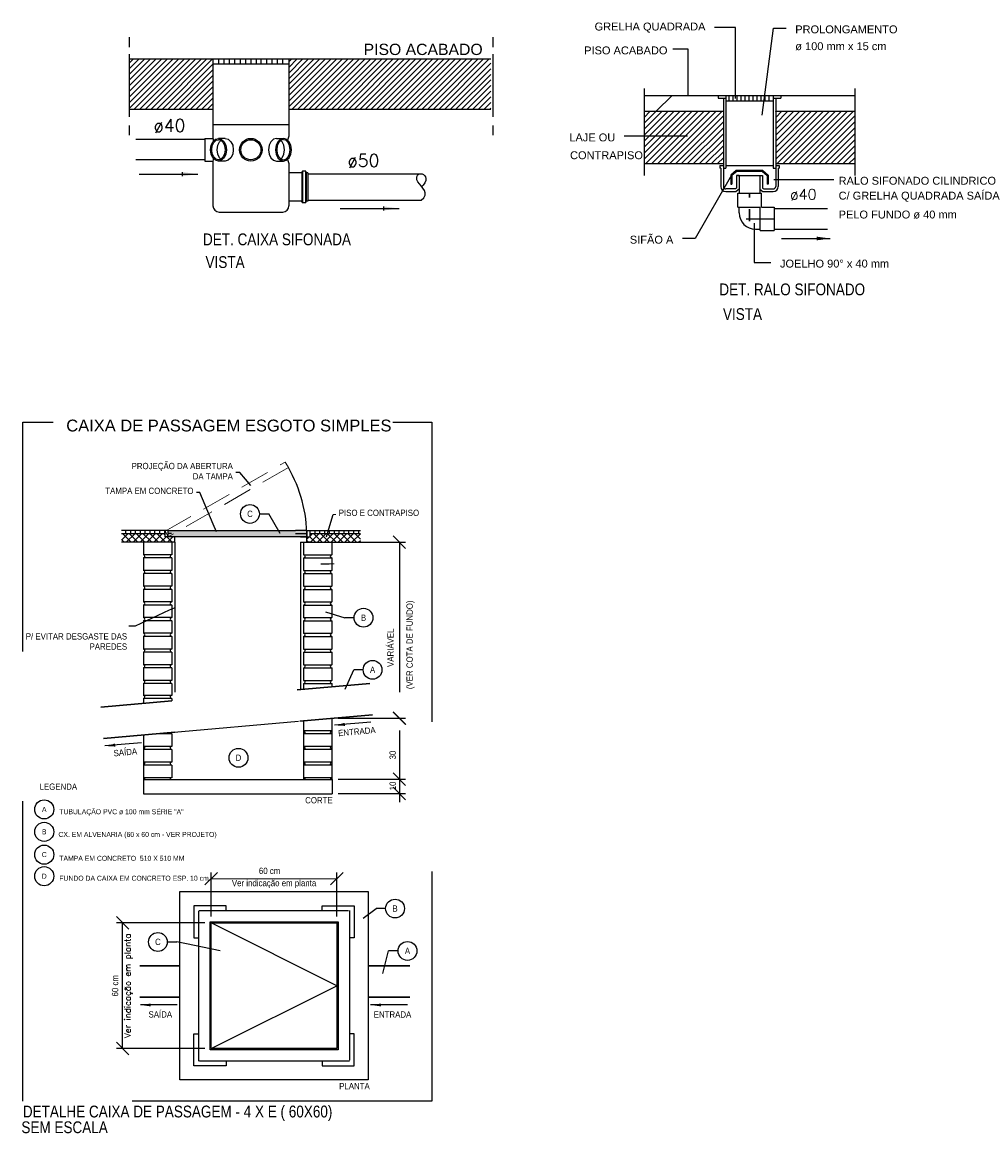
# Model space of a CAD drawing. Header units: millimetres. Extents: x -20654 to 2526, y -8238 to 977.
# Tile 98 of 219: x -10305.11 to -10296.95, y -4137.88 to -4128.49. Entities that reach past the tile are written whole.
import ezdxf

# ---------------------------------------------------------------- set-up
doc = ezdxf.new("R2010")
doc.units = ezdxf.units.MM
for name, pattern in [('DASHDOT', [2.54, 1.27, -0.635, 0, -0.635]), ('DASHED', [1.905, 1.27, -0.635]), ('DASHED2', [0.375, 0.25, -0.125]), ('HIDDEN2', [0.47625, 0.3175, -0.15875])]:
    doc.linetypes.add(name, pattern=pattern)
for name, color, linetype in [('01 CONTORNO', 8, 'Continuous'), ('A-DETL-MBND', 7, 'Continuous'), ('TEXTO', 251, 'Continuous'), ('TQ-Conexões', 7, 'Continuous')]:
    doc.layers.add(name, color=color, linetype=linetype)
for name, color, linetype, lineweight in [('ARQ_PRJ_GER', 9, 'DASHED2', 9), ('AUDIT_I_130826235919-2', 7, 'Continuous', 20), ('AUDIT_I_130826235919-3', 174, 'Continuous', 5), ('EIXO', 2, 'Continuous', 30), ('TEXTO SANITARIO', 7, 'Continuous', 20), ('TIGRECAD', 3, 'Continuous', 30)]:
    doc.layers.add(name, color=color, linetype=linetype, lineweight=lineweight)
doc.styles.add('Arial', font='arial.ttf', dxfattribs={"height": 100})
doc.styles.add('ArialNarrow', font='ARIALN.TTF')
doc.styles.add('ROMANS', font='ROMANS.shx')
doc.styles.add('simplex', font='simplex_.ttf')
pattern_1 = [(90, (-10327.859715, -4403.24329), (-0.041095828, 3e-18), [])]
pattern_2 = [(45, (-10321.39793, -4346.336818), (-0.023919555, 0.023919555), [])]
pattern_3 = [(45, (-7987.61734, -3198.103017), (-0.0253148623, 0.0253148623), [])]

msp = doc.modelspace()

# ---------------------------------------------------------------- hatches: boundary and pattern name
at = {"linetype": 'Continuous'}
for points in [[(-10303.7501, -4129.7602), (-10303.6208, -4129.7777), (-10303.7501, -4129.7956), (-10303.7501, -4129.7956), (-10303.7501, -4129.7602)], [(-10302.0447, -4130.0511), (-10301.9153, -4130.0681), (-10302.0447, -4130.086), (-10302.0447, -4130.086), (-10302.0447, -4130.0511)], [(-10298.3686, -4130.3085), (-10298.2609, -4130.3231), (-10298.3686, -4130.3377), (-10298.3686, -4130.3377), (-10298.3686, -4130.3085)]]:
    msp.add_hatch(color=256, dxfattribs=at).paths.add_polyline_path(points)
at = {"layer": '01 CONTORNO', "linetype": 'Continuous'}
h = msp.add_hatch(dxfattribs=at)
h.set_pattern_fill('ANSI31', color=256, scale=0.270619, style=0)
h.set_pattern_definition(pattern_2)
h.paths.add_polyline_path([(-10303.4914, -4128.8008), (-10304.1953, -4128.8008), (-10304.1953, -4129.2265), (-10303.4914, -4129.2265), (-10303.4914, -4128.8008)])
h = msp.add_hatch(dxfattribs=at)
h.set_pattern_fill('ANSI31', color=256, scale=0.270619, style=0)
h.set_pattern_definition(pattern_2)
h.paths.add_polyline_path([(-10301.1379, -4128.8008), (-10302.849, -4128.8008), (-10302.849, -4129.2265), (-10301.1379, -4129.2265), (-10301.1379, -4128.8008)])
h = msp.add_hatch(dxfattribs=at)
h.set_pattern_fill('ANSI31', color=256, scale=0.135309, style=0)
h.set_pattern_definition([(45, (-7987.61734, -3198.103), (-0.30377835, 0.30377835), [])])
h.paths.add_polyline_path([(-10299.8375, -4129.1115), (-10299.8375, -4129.2447), (-10299.1674, -4129.2447), (-10299.1674, -4129.1337), (-10299.2115, -4129.1337), (-10299.2115, -4129.1115), (-10299.8375, -4129.1115)])
h = msp.add_hatch(dxfattribs=at)
h.set_pattern_fill('ANSI31', color=256, scale=0.011276, style=0)
h.set_pattern_definition(pattern_3)
h.paths.add_polyline_path([(-10299.1674, -4129.688), (-10299.1674, -4129.2447), (-10299.8375, -4129.2447), (-10299.8375, -4129.688), (-10299.1674, -4129.688)])
h = msp.add_hatch(dxfattribs=at)
h.set_pattern_fill('ANSI31', color=256, scale=0.011276, style=0)
h.set_pattern_definition(pattern_3)
h.paths.add_polyline_path([(-10298.0533, -4129.2447), (-10298.7239, -4129.2447), (-10298.7239, -4129.688), (-10298.0533, -4129.688), (-10298.0533, -4129.2447)])
at = {"layer": 'A-DETL-MBND'}
h = msp.add_hatch(dxfattribs=at)
h.set_pattern_fill('LINE', color=256, scale=0.270619, angle=90, style=0)
h.set_pattern_definition([(90, (-10321.308572, -4346.858627), (-0.033827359, 2e-18), [])])
h.paths.add_polyline_path([(-10299.1452, -4129.1115), (-10299.1452, -4129.1559), (-10298.7461, -4129.1559), (-10298.7461, -4129.1115), (-10299.1452, -4129.1115)])
at = {"layer": 'A-DETL-MBND', "linetype": 'Continuous'}
h = msp.add_hatch(dxfattribs=at)
h.set_pattern_fill('LINE', color=256, scale=0.328767, angle=90, style=0)
h.set_pattern_definition(pattern_1)
h.paths.add_polyline_path([(-10303.8964, -4132.8059), (-10303.897, -4132.8046), (-10303.8964, -4132.8043), (-10303.8964, -4132.7974), (-10304.2672, -4132.7974), (-10304.2672, -4132.8237), (-10303.8964, -4132.8237), (-10303.8964, -4132.8059)])
for points in [[(-10303.8701, -4132.8513), (-10302.6931, -4132.8513), (-10302.6954, -4132.7974), (-10302.7917, -4132.7974), (-10303.8701, -4132.7974)], [(-10302.3814, -4134.4527), (-10302.463, -4134.4488), (-10302.3834, -4134.4307), (-10302.3834, -4134.4307), (-10302.3814, -4134.4527)], [(-10304.3267, -4134.628), (-10304.4083, -4134.624), (-10304.3287, -4134.6059), (-10304.3287, -4134.6059), (-10304.3267, -4134.628)], [(-10304.026, -4136.8298), (-10304.1068, -4136.8187), (-10304.026, -4136.8078), (-10304.026, -4136.8078), (-10304.026, -4136.8298)], [(-10302.0747, -4136.8298), (-10302.1556, -4136.8187), (-10302.0747, -4136.8078), (-10302.0747, -4136.8078), (-10302.0747, -4136.8298)]]:
    msp.add_hatch(color=256, dxfattribs=at).paths.add_polyline_path(points)
h = msp.add_hatch(dxfattribs=at)
h.set_pattern_fill('LINE', color=256, scale=0.328767, angle=90, style=0)
h.set_pattern_definition(pattern_1)
edge = h.paths.add_edge_path()
edge.add_line((-10302.243, -4132.7974), (-10302.6691, -4132.7974))
edge.add_line((-10302.6691, -4132.7974), (-10302.6691, -4132.8237))
edge.add_line((-10302.6691, -4132.8237), (-10302.243, -4132.8237))
h = msp.add_hatch(dxfattribs=at)
h.set_pattern_fill('ANSI37', color=256, scale=0.328767, style=0)
h.set_pattern_definition([(45, (-10327.859715, -4403.24329), (-0.029059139, 0.029059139), []), (135, (-10327.859715, -4403.24329), (-0.029059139, -0.029059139), [])])
h.paths.add_polyline_path([(-10303.8964, -4132.8513), (-10303.8964, -4132.8237), (-10304.2672, -4132.8237), (-10304.2672, -4132.8973), (-10303.8148, -4132.8973), (-10303.8148, -4132.8513)])
h = msp.add_hatch(dxfattribs=at)
h.set_pattern_fill('ANSI37', color=256, scale=0.328767, style=0)
h.set_pattern_definition([(45, (-10327.809085, -4403.24329), (-0.029059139, 0.029059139), []), (135, (-10327.809085, -4403.24329), (-0.029059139, -0.029059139), [])])
h.paths.add_polyline_path([(-10302.6694, -4132.8513), (-10302.6694, -4132.8237), (-10302.243, -4132.8237), (-10302.243, -4132.8973), (-10302.6954, -4132.8973), (-10302.6954, -4132.8513)])

# ---------------------------------------------------------------- linework, layer by layer
for p, q in [((-10298.6798, -4129.1115), (-10298.0538, -4129.1115)), ((-10304.1182, -4129.7777), (-10303.6208, -4129.7777)), ((-10303.7501, -4129.7956), (-10303.7501, -4129.7602)), ((-10302.4133, -4130.0681), (-10301.9153, -4130.0681)), ((-10302.0447, -4130.086), (-10302.0447, -4130.0511)), ((-10298.6752, -4130.3231), (-10298.2609, -4130.3231)), ((-10298.3686, -4130.3377), (-10298.3686, -4130.3085))]:
    msp.add_line(p, q)
at = {"ltscale": 2}
for p, q in [((-10303.8964, -4132.8513), (-10303.8964, -4132.7974)), ((-10302.6694, -4132.8513), (-10302.6694, -4132.7974)), ((-10303.8148, -4132.8513), (-10303.8964, -4132.8513)), ((-10303.8148, -4132.8973), (-10303.8148, -4132.8513)), ((-10302.7509, -4132.8513), (-10302.6694, -4132.8513)), ((-10302.6954, -4132.8973), (-10302.6954, -4132.8513)), ((-10304.0811, -4134.9074), (-10304.0811, -4135.0283)), ((-10302.4814, -4134.9074), (-10302.4814, -4135.0283)), ((-10303.5065, -4135.7485), (-10302.442, -4135.7482))]:
    msp.add_line(p, q, dxfattribs=at)
at = {"linetype": 'Continuous'}
for points in [[(-10299.0635, -4129.1356), (-10299.0635, -4129.1356), (-10299.0635, -4128.534), (-10299.2421, -4128.534)], [(-10298.8375, -4129.2782), (-10298.8375, -4129.2782), (-10298.7423, -4128.5405), (-10298.6349, -4128.5405)], [(-10299.4648, -4129.1113), (-10299.4648, -4129.1113), (-10299.4648, -4128.7189), (-10299.5955, -4128.7189)], [(-10299.4705, -4129.456), (-10299.4705, -4129.456), (-10300.0063, -4129.456)], [(-10299.099, -4129.7859), (-10299.099, -4129.7859), (-10299.4072, -4130.3231), (-10299.5144, -4130.3231)], [(-10298.7404, -4129.8235), (-10298.7404, -4129.8235), (-10298.2311, -4129.8235)], [(-10298.9071, -4130.1929), (-10298.9071, -4130.1929), (-10298.9071, -4130.5258), (-10298.7642, -4130.5258)]]:
    msp.add_lwpolyline(points, dxfattribs=at)
at = {"layer": '01 CONTORNO'}
for p, q in [((-10304.201, -4128.6179), (-10304.201, -4128.7007)), ((-10304.201, -4128.7597), (-10304.201, -4129.2914)), ((-10304.201, -4129.3661), (-10304.201, -4129.4484)), ((-10301.1192, -4129.3661), (-10301.1192, -4129.4484))]:
    msp.add_line(p, q, dxfattribs=at)
at = {"layer": '01 CONTORNO', "linetype": 'Continuous'}
for p, q in [((-10301.1192, -4128.6179), (-10301.1192, -4128.7007)), ((-10301.1192, -4128.7597), (-10301.1192, -4129.2914)), ((-10304.1953, -4128.8008), (-10303.4914, -4128.8008)), ((-10302.849, -4128.8008), (-10301.1379, -4128.8008)), ((-10299.8375, -4129.0523), (-10299.8375, -4129.7894)), ((-10298.0533, -4129.0523), (-10298.0533, -4129.7894)), ((-10299.8375, -4129.1115), (-10299.2115, -4129.1115)), ((-10304.1953, -4129.2265), (-10303.4914, -4129.2265)), ((-10302.849, -4129.2265), (-10301.1379, -4129.2265)), ((-10299.8375, -4129.2447), (-10299.1674, -4129.2447)), ((-10298.7239, -4129.2447), (-10298.0533, -4129.2447)), ((-10299.8375, -4129.688), (-10299.1674, -4129.688)), ((-10298.7239, -4129.688), (-10298.0533, -4129.688))]:
    msp.add_line(p, q, dxfattribs=at)
at = {"layer": 'A-DETL-MBND'}
for p, q in [((-10303.4914, -4128.8008), (-10302.849, -4128.8008)), ((-10303.4914, -4128.8008), (-10303.4914, -4129.3577)), ((-10303.4914, -4128.8433), (-10302.849, -4128.8433)), ((-10303.4457, -4128.8008), (-10303.4457, -4128.8433)), ((-10303.3997, -4128.8008), (-10303.3997, -4128.8433)), ((-10303.354, -4128.8008), (-10303.354, -4128.8433)), ((-10303.3082, -4128.8008), (-10303.3082, -4128.8433)), ((-10303.2622, -4128.8008), (-10303.2622, -4128.8433)), ((-10303.2165, -4128.8008), (-10303.2165, -4128.8433)), ((-10303.1705, -4128.8008), (-10303.1705, -4128.8433)), ((-10303.1247, -4128.8008), (-10303.1247, -4128.8433)), ((-10303.0847, -4128.8008), (-10303.0847, -4128.8433)), ((-10303.0387, -4128.8008), (-10303.0387, -4128.8433)), ((-10302.993, -4128.8008), (-10302.993, -4128.8433)), ((-10302.9469, -4128.8008), (-10302.9469, -4128.8433)), ((-10302.9012, -4128.8008), (-10302.9012, -4128.8433)), ((-10302.849, -4128.8008), (-10302.849, -4129.3577)), ((-10299.2115, -4129.1115), (-10299.2115, -4129.1337)), ((-10299.2115, -4129.1115), (-10298.6798, -4129.1115)), ((-10299.2115, -4129.1337), (-10299.1452, -4129.1337)), ((-10299.1674, -4129.1337), (-10299.1674, -4129.7767)), ((-10299.1452, -4129.1115), (-10299.1452, -4129.7261)), ((-10299.1452, -4129.1559), (-10298.7461, -4129.1559)), ((-10298.7461, -4129.1115), (-10298.7461, -4129.7261)), ((-10298.7461, -4129.1337), (-10298.6798, -4129.1337)), ((-10298.7239, -4129.1337), (-10298.7239, -4129.7767)), ((-10298.6798, -4129.1115), (-10298.6798, -4129.1337)), ((-10303.4914, -4129.3577), (-10302.849, -4129.3577)), ((-10303.4914, -4129.3577), (-10303.4914, -4129.4752)), ((-10302.849, -4129.3577), (-10302.849, -4129.4544)), ((-10303.5596, -4129.4852), (-10304.1461, -4129.4852)), ((-10303.5596, -4129.4752), (-10303.4914, -4129.4752)), ((-10303.5596, -4129.4752), (-10303.5596, -4129.6665)), ((-10303.3872, -4129.4752), (-10303.4457, -4129.4752)), ((-10302.9532, -4129.4752), (-10302.8947, -4129.4752)), ((-10303.5596, -4129.6554), (-10304.1461, -4129.6554)), ((-10303.5596, -4129.6665), (-10303.4914, -4129.6665)), ((-10303.4914, -4129.6665), (-10303.4914, -4130.0473)), ((-10303.3872, -4129.6665), (-10303.4457, -4129.6665)), ((-10302.9532, -4129.6665), (-10302.8947, -4129.6665)), ((-10302.849, -4129.6871), (-10302.849, -4130.0473)), ((-10299.1983, -4129.7039), (-10299.1674, -4129.7039)), ((-10299.1983, -4129.7039), (-10299.1983, -4129.7261)), ((-10299.1674, -4129.7039), (-10299.1674, -4129.8812)), ((-10299.1452, -4129.7039), (-10298.7461, -4129.7039)), ((-10298.7239, -4129.7039), (-10298.693, -4129.7039)), ((-10298.7239, -4129.7039), (-10298.7239, -4129.8812)), ((-10298.693, -4129.7039), (-10298.693, -4129.7261)), ((-10302.7407, -4129.7669), (-10302.8463, -4129.7669)), ((-10302.738, -4129.7669), (-10302.738, -4130.0061)), ((-10302.7372, -4129.7561), (-10302.7378, -4129.7642)), ((-10302.708, -4129.7534), (-10302.7342, -4129.7534)), ((-10302.7342, -4129.7561), (-10302.7342, -4130.0164)), ((-10302.708, -4129.7561), (-10302.708, -4130.0164)), ((-10302.705, -4129.7558), (-10302.7026, -4129.7645)), ((-10302.7018, -4129.7669), (-10302.7018, -4130.0061)), ((-10302.6866, -4129.7669), (-10302.6996, -4129.7669)), ((-10302.6866, -4129.7669), (-10302.6866, -4130.0061)), ((-10302.6866, -4129.774), (-10301.7283, -4129.774)), ((-10301.7654, -4129.8124), (-10301.7643, -4129.7997)), ((-10301.763, -4129.8267), (-10301.7654, -4129.8124)), ((-10301.7643, -4129.7997), (-10301.7597, -4129.7894)), ((-10301.7597, -4129.7894), (-10301.7522, -4129.7815)), ((-10301.7522, -4129.7815), (-10301.743, -4129.7761)), ((-10301.743, -4129.7761), (-10301.7319, -4129.774)), ((-10301.7319, -4129.774), (-10301.7202, -4129.7748)), ((-10301.7202, -4129.7748), (-10301.7091, -4129.7796)), ((-10301.7091, -4129.7796), (-10301.6991, -4129.788)), ((-10301.6991, -4129.788), (-10301.691, -4129.7991)), ((-10301.691, -4129.7991), (-10301.6872, -4129.8137)), ((-10301.6872, -4129.8137), (-10301.6883, -4129.8305)), ((-10299.1893, -4129.7261), (-10299.1983, -4129.7261)), ((-10299.1893, -4129.7261), (-10299.1893, -4129.8812)), ((-10299.1674, -4129.7261), (-10299.1452, -4129.7261)), ((-10299.0573, -4129.7464), (-10299.1038, -4129.7851)), ((-10299.1038, -4129.7851), (-10299.1038, -4129.863)), ((-10299.0543, -4129.7553), (-10299.0952, -4129.7889)), ((-10299.0952, -4129.7889), (-10299.0952, -4129.863)), ((-10298.8335, -4129.7464), (-10299.0573, -4129.7464)), ((-10299.0565, -4129.7881), (-10299.0565, -4129.8958)), ((-10299.0343, -4129.7881), (-10299.0565, -4129.7881)), ((-10298.8365, -4129.7553), (-10299.0543, -4129.7553)), ((-10299.0432, -4129.7881), (-10299.0343, -4129.7881)), ((-10299.0343, -4129.7881), (-10299.0343, -4129.9375)), ((-10299.0343, -4129.7881), (-10298.857, -4129.7881)), ((-10298.857, -4129.7881), (-10298.857, -4129.9375)), ((-10298.857, -4129.7881), (-10298.8348, -4129.7881)), ((-10298.8365, -4129.7553), (-10298.7959, -4129.7889)), ((-10298.8348, -4129.7881), (-10298.8348, -4129.8958)), ((-10298.8335, -4129.7464), (-10298.7869, -4129.7851)), ((-10298.7959, -4129.7889), (-10298.7959, -4129.863)), ((-10298.7869, -4129.7851), (-10298.7869, -4129.863)), ((-10298.7461, -4129.7261), (-10298.7239, -4129.7261)), ((-10298.702, -4129.7261), (-10298.693, -4129.7261)), ((-10298.702, -4129.7261), (-10298.702, -4129.8812)), ((-10301.7554, -4129.8427), (-10301.763, -4129.8267)), ((-10301.743, -4129.8595), (-10301.7554, -4129.8427)), ((-10301.7278, -4129.8776), (-10301.743, -4129.8595)), ((-10301.7129, -4129.8965), (-10301.7278, -4129.8776)), ((-10301.711, -4129.8719), (-10301.7229, -4129.8833)), ((-10301.6999, -4129.9163), (-10301.7129, -4129.8965)), ((-10301.6959, -4129.85), (-10301.711, -4129.8719)), ((-10301.6883, -4129.8305), (-10301.6959, -4129.85)), ((-10299.0654, -4129.9034), (-10299.1452, -4129.9034)), ((-10299.1038, -4129.863), (-10299.0952, -4129.863)), ((-10299.0565, -4129.8958), (-10299.0654, -4129.9034)), ((-10299.0343, -4129.9061), (-10299.0573, -4129.9256)), ((-10298.857, -4129.9061), (-10298.8335, -4129.9256)), ((-10298.8348, -4129.8958), (-10298.8256, -4129.9034)), ((-10298.8256, -4129.9034), (-10298.7461, -4129.9034)), ((-10298.7869, -4129.863), (-10298.7959, -4129.863)), ((-10302.7407, -4130.0061), (-10302.849, -4130.0061)), ((-10302.6866, -4130.0061), (-10302.6996, -4130.0061)), ((-10302.6866, -4129.9991), (-10301.7283, -4129.9991)), ((-10301.7283, -4129.9991), (-10301.7043, -4129.9777)), ((-10301.7043, -4129.9777), (-10301.6932, -4129.9569)), ((-10301.6929, -4129.9361), (-10301.6999, -4129.9163)), ((-10301.6932, -4129.9569), (-10301.6929, -4129.9361)), ((-10299.1452, -4129.9256), (-10299.0573, -4129.9256)), ((-10299.0432, -4129.938), (-10298.8446, -4129.938)), ((-10299.0432, -4130.0576), (-10299.0432, -4129.938)), ((-10298.8446, -4130.0576), (-10298.8446, -4129.938)), ((-10298.8335, -4129.9256), (-10298.7461, -4129.9256)), ((-10303.4403, -4130.0984), (-10302.8999, -4130.0984)), ((-10302.7372, -4130.0167), (-10302.7378, -4130.0089)), ((-10302.708, -4130.0194), (-10302.7342, -4130.0194)), ((-10302.705, -4130.0172), (-10302.7026, -4130.0083)), ((-10299.0432, -4130.0576), (-10299.0327, -4130.0576)), ((-10299.0327, -4130.1063), (-10299.0327, -4130.0576)), ((-10299.0327, -4130.0576), (-10298.8551, -4130.0576)), ((-10298.8551, -4130.2457), (-10298.8551, -4130.0576)), ((-10298.8446, -4130.0576), (-10298.7355, -4130.0576)), ((-10298.7355, -4130.0576), (-10298.7355, -4130.2563)), ((-10298.7355, -4130.0679), (-10298.2852, -4130.0679)), ((-10298.9726, -4130.155), (-10298.7355, -4130.155)), ((-10298.8952, -4130.2438), (-10298.8543, -4130.2438)), ((-10298.8551, -4130.2563), (-10298.8551, -4130.2457)), ((-10298.8551, -4130.2563), (-10298.7355, -4130.2563)), ((-10298.7355, -4130.2452), (-10298.2852, -4130.2452)), ((-10303.2628, -4132.3052), (-10303.2987, -4132.3052)), ((-10303.2152, -4132.3631), (-10303.2628, -4132.3052)), ((-10303.1698, -4132.4173), (-10303.2152, -4132.3631)), ((-10303.6025, -4132.4749), (-10303.6324, -4132.4749)), ((-10303.49, -4132.7435), (-10303.6025, -4132.4749)), ((-10303.0981, -4132.6573), (-10303.0186, -4132.6573)), ((-10302.9216, -4132.8224), (-10303.0186, -4132.6573)), ((-10302.5093, -4132.7846), (-10302.4722, -4132.661)), ((-10303.4627, -4132.8086), (-10303.49, -4132.7435)), ((-10304.0811, -4132.8973), (-10304.0811, -4133.0039)), ((-10303.8415, -4132.8973), (-10303.8415, -4133.0039)), ((-10302.724, -4132.8973), (-10302.724, -4133.0039)), ((-10302.4843, -4132.8973), (-10302.4843, -4133.0039)), ((-10303.8415, -4133.0039), (-10304.0811, -4133.0039)), ((-10302.724, -4133.0039), (-10302.4843, -4133.0039)), ((-10303.8415, -4133.0302), (-10304.0811, -4133.0302)), ((-10304.0811, -4133.0302), (-10304.0811, -4133.1367)), ((-10303.8415, -4133.0302), (-10303.8415, -4133.1367)), ((-10302.724, -4133.0302), (-10302.4843, -4133.0302)), ((-10302.724, -4133.0302), (-10302.724, -4133.1367)), ((-10302.5787, -4133.0798), (-10302.5083, -4133.0798)), ((-10302.4843, -4133.0302), (-10302.4843, -4133.1367)), ((-10303.8415, -4133.1367), (-10304.0811, -4133.1367)), ((-10303.8415, -4133.1633), (-10304.0811, -4133.1633)), ((-10304.0811, -4133.1633), (-10304.0811, -4133.2698)), ((-10303.8415, -4133.1633), (-10303.8415, -4133.2698)), ((-10302.724, -4133.1367), (-10302.4843, -4133.1367)), ((-10302.724, -4133.1633), (-10302.724, -4133.2698)), ((-10302.724, -4133.1633), (-10302.4843, -4133.1633)), ((-10302.4843, -4133.1633), (-10302.4843, -4133.2698)), ((-10303.8415, -4133.2698), (-10304.0811, -4133.2698)), ((-10302.724, -4133.2698), (-10302.4843, -4133.2698)), ((-10303.8415, -4133.2965), (-10304.0811, -4133.2965)), ((-10304.0811, -4133.2965), (-10304.0811, -4133.403)), ((-10303.8415, -4133.2965), (-10303.8415, -4133.403)), ((-10302.724, -4133.2965), (-10302.4843, -4133.2965)), ((-10302.724, -4133.2965), (-10302.724, -4133.403)), ((-10302.4843, -4133.2965), (-10302.4843, -4133.403)), ((-10303.8415, -4133.403), (-10304.0811, -4133.403)), ((-10303.8415, -4133.4296), (-10304.0811, -4133.4296)), ((-10304.0811, -4133.4296), (-10304.0811, -4133.5358)), ((-10303.8415, -4133.4296), (-10303.8415, -4133.5358)), ((-10302.724, -4133.403), (-10302.4843, -4133.403)), ((-10302.724, -4133.4296), (-10302.724, -4133.5358)), ((-10302.724, -4133.4296), (-10302.4843, -4133.4296)), ((-10302.4843, -4133.4296), (-10302.4843, -4133.5358)), ((-10303.8415, -4133.5358), (-10304.0811, -4133.5358)), ((-10303.8415, -4133.5624), (-10304.0811, -4133.5624)), ((-10304.0811, -4133.5624), (-10304.0811, -4133.669)), ((-10303.8415, -4133.5624), (-10303.8415, -4133.669)), ((-10302.724, -4133.5358), (-10302.4843, -4133.5358)), ((-10302.724, -4133.5624), (-10302.724, -4133.669)), ((-10302.724, -4133.5624), (-10302.4843, -4133.5624)), ((-10302.5389, -4133.4858), (-10302.3755, -4133.5368)), ((-10302.4843, -4133.5624), (-10302.4843, -4133.669)), ((-10302.2959, -4133.5368), (-10302.3755, -4133.5368)), ((-10303.8415, -4133.669), (-10304.0811, -4133.669)), ((-10303.8415, -4133.6956), (-10304.0811, -4133.6956)), ((-10304.0811, -4133.6956), (-10304.0811, -4133.8021)), ((-10303.8415, -4133.6956), (-10303.8415, -4133.8021)), ((-10302.724, -4133.669), (-10302.4843, -4133.669)), ((-10302.724, -4133.6956), (-10302.724, -4133.8021)), ((-10302.724, -4133.6956), (-10302.4843, -4133.6956)), ((-10302.4843, -4133.6956), (-10302.4843, -4133.8021)), ((-10303.8415, -4133.8021), (-10304.0811, -4133.8021)), ((-10303.8415, -4133.8287), (-10304.0811, -4133.8287)), ((-10304.0811, -4133.8287), (-10304.0811, -4133.9349)), ((-10303.8415, -4133.8287), (-10303.8415, -4133.9349)), ((-10302.724, -4133.8021), (-10302.4843, -4133.8021)), ((-10302.724, -4133.8287), (-10302.724, -4133.9349)), ((-10302.724, -4133.8287), (-10302.4843, -4133.8287)), ((-10302.4843, -4133.8287), (-10302.4843, -4133.9349)), ((-10303.8415, -4133.9349), (-10304.0811, -4133.9349)), ((-10302.724, -4133.9349), (-10302.4843, -4133.9349)), ((-10303.8415, -4133.9616), (-10304.0811, -4133.9616)), ((-10304.0811, -4133.9616), (-10304.0811, -4134.0681)), ((-10303.8415, -4133.9616), (-10303.8415, -4134.0681)), ((-10302.724, -4133.9616), (-10302.724, -4134.0681)), ((-10302.724, -4133.9616), (-10302.4843, -4133.9616)), ((-10302.4843, -4133.9616), (-10302.4843, -4134.0681)), ((-10302.3706, -4134.1417), (-10302.2992, -4133.9783)), ((-10302.2193, -4133.9783), (-10302.2992, -4133.9783)), ((-10303.8415, -4134.0681), (-10304.0811, -4134.0681)), ((-10303.8415, -4134.0947), (-10304.0811, -4134.0947)), ((-10304.0811, -4134.0947), (-10304.0811, -4134.1953)), ((-10303.8415, -4134.0947), (-10303.8415, -4134.1953)), ((-10302.724, -4134.0681), (-10302.4843, -4134.0681)), ((-10302.724, -4134.0947), (-10302.724, -4134.144)), ((-10302.724, -4134.0947), (-10302.4843, -4134.0947)), ((-10302.4843, -4134.0947), (-10302.4843, -4134.123)), ((-10303.8415, -4134.1953), (-10304.0811, -4134.1953)), ((-10303.8415, -4134.2219), (-10304.0811, -4134.2219)), ((-10304.0811, -4134.2219), (-10304.0811, -4134.2627)), ((-10303.8415, -4134.2219), (-10303.8415, -4134.242)), ((-10302.724, -4134.4113), (-10302.724, -4134.4938)), ((-10302.4843, -4134.3903), (-10302.4843, -4134.4938)), ((-10302.724, -4134.4951), (-10302.724, -4134.9087)), ((-10302.4843, -4134.4951), (-10302.724, -4134.4951)), ((-10302.4843, -4134.4951), (-10302.724, -4134.4951)), ((-10302.4843, -4134.4938), (-10302.4843, -4134.9074)), ((-10302.1533, -4134.4218), (-10302.463, -4134.4488)), ((-10302.3834, -4134.4307), (-10302.3814, -4134.4527)), ((-10304.0982, -4134.5967), (-10304.4083, -4134.624)), ((-10304.3287, -4134.6059), (-10304.3267, -4134.628)), ((-10304.0811, -4134.53), (-10304.0811, -4134.9074)), ((-10304.0811, -4134.53), (-10304.0811, -4134.627)), ((-10303.8415, -4134.5205), (-10303.973, -4134.5205)), ((-10303.8415, -4134.5205), (-10303.8415, -4134.627)), ((-10302.4843, -4134.5214), (-10302.724, -4134.5214)), ((-10302.724, -4134.5214), (-10302.724, -4134.628)), ((-10302.4843, -4134.5214), (-10302.4843, -4134.628)), ((-10303.8415, -4134.627), (-10304.0811, -4134.627)), ((-10303.8415, -4134.6536), (-10304.0811, -4134.6536)), ((-10304.0811, -4134.6536), (-10304.0811, -4134.7598)), ((-10303.8415, -4134.6536), (-10303.8415, -4134.7598)), ((-10302.4843, -4134.628), (-10302.724, -4134.628)), ((-10302.4843, -4134.6546), (-10302.724, -4134.6546)), ((-10302.724, -4134.6546), (-10302.724, -4134.7611)), ((-10302.4843, -4134.6546), (-10302.4843, -4134.7611)), ((-10303.8415, -4134.7598), (-10304.0811, -4134.7598)), ((-10303.8415, -4134.7864), (-10304.0811, -4134.7864)), ((-10304.0811, -4134.7864), (-10304.0811, -4134.893)), ((-10303.8415, -4134.7864), (-10303.8415, -4134.893)), ((-10302.4843, -4134.7611), (-10302.724, -4134.7611)), ((-10302.4843, -4134.7877), (-10302.724, -4134.7877)), ((-10302.724, -4134.7877), (-10302.724, -4134.8943)), ((-10302.4843, -4134.7877), (-10302.4843, -4134.8943)), ((-10303.8415, -4134.893), (-10304.0811, -4134.893)), ((-10304.0811, -4134.9074), (-10302.4814, -4134.9074)), ((-10302.4843, -4134.8943), (-10302.724, -4134.8943)), ((-10304.0811, -4135.0283), (-10302.4814, -4135.0283)), ((-10303.5065, -4136.0704), (-10303.5065, -4135.6949)), ((-10302.442, -4136.0704), (-10302.442, -4135.6949)), ((-10302.2197, -4136.0822), (-10302.1086, -4136.0017)), ((-10302.0287, -4136.0017), (-10302.1086, -4136.0017)), ((-10303.5598, -4136.1237), (-10304.3103, -4136.1237)), ((-10304.2571, -4137.1882), (-10304.2571, -4136.1237)), ((-10303.8783, -4136.2851), (-10303.7984, -4136.2851)), ((-10303.4309, -4136.36), (-10303.7984, -4136.2851)), ((-10302.0514, -4136.5527), (-10302.0034, -4136.3607)), ((-10301.9235, -4136.3607), (-10302.0034, -4136.3607)), ((-10303.7958, -4136.8187), (-10304.1068, -4136.8187)), ((-10304.026, -4136.8078), (-10304.026, -4136.8298)), ((-10301.8446, -4136.8187), (-10302.1556, -4136.8187)), ((-10302.0747, -4136.8078), (-10302.0747, -4136.8298)), ((-10303.5598, -4137.1882), (-10304.3103, -4137.1882))]:
    msp.add_line(p, q, dxfattribs=at)
at = {"layer": 'A-DETL-MBND', "linetype": 'Continuous'}
for p, q in [((-10303.8964, -4132.7974), (-10304.2672, -4132.7974)), ((-10303.8701, -4132.7974), (-10303.8964, -4132.7974)), ((-10302.6954, -4132.7974), (-10302.6691, -4132.7974)), ((-10302.6691, -4132.7974), (-10302.243, -4132.7974)), ((-10302.4314, -4132.8973), (-10301.859, -4132.8973)), ((-10301.859, -4132.9506), (-10301.9652, -4132.8441)), ((-10302.4314, -4134.389), (-10301.859, -4134.389)), ((-10301.9655, -4134.3357), (-10301.859, -4134.4422)), ((-10301.8587, -4134.4425), (-10301.9652, -4134.336)), ((-10301.9655, -4134.8528), (-10301.859, -4134.9594)), ((-10302.4314, -4134.9061), (-10301.859, -4134.9061)), ((-10301.9655, -4134.9738), (-10301.859, -4135.0803)), ((-10302.4314, -4135.027), (-10301.859, -4135.027)), ((-10303.4529, -4135.6949), (-10303.5594, -4135.8015)), ((-10302.4955, -4135.8018), (-10302.389, -4135.6953)), ((-10304.2038, -4136.1769), (-10304.3103, -4136.0704)), ((-10304.3103, -4137.1349), (-10304.2038, -4137.2415))]:
    msp.add_line(p, q, dxfattribs=at)
at = {"layer": 'A-DETL-MBND', "linetype": 'DASHED'}
for p, q in [((-10302.6954, -4132.8973), (-10302.6954, -4132.7974)), ((-10302.5297, -4132.8523), (-10302.5093, -4132.7846)), ((-10304.2672, -4132.8237), (-10303.8964, -4132.8237)), ((-10303.8148, -4132.8973), (-10304.2672, -4132.8973)), ((-10302.6954, -4132.8513), (-10303.8655, -4132.8513)), ((-10303.8148, -4132.8973), (-10303.8148, -4134.2588)), ((-10302.7506, -4132.8973), (-10302.3107, -4132.8973)), ((-10302.7506, -4132.8973), (-10302.7506, -4134.1463)), ((-10302.6691, -4132.8973), (-10302.6954, -4132.8973)), ((-10302.6691, -4132.8237), (-10302.243, -4132.8237)), ((-10301.9123, -4132.8973), (-10301.9123, -4134.4938)), ((-10301.9123, -4134.4938), (-10301.9123, -4134.9778)), ((-10301.9123, -4134.8567), (-10301.9123, -4135.0987))]:
    msp.add_line(p, q, dxfattribs=at)
at = {"layer": 'A-DETL-MBND'}
for points in [[(-10303.4457, -4129.4752), (-10303.4208, -4129.4817), (-10303.4208, -4129.4817), (-10303.3978, -4129.5031), (-10303.3978, -4129.5031), (-10303.3832, -4129.5328), (-10303.3832, -4129.5328), (-10303.3778, -4129.5707), (-10303.3778, -4129.5707), (-10303.3832, -4129.6086), (-10303.3832, -4129.6086), (-10303.3978, -4129.6381), (-10303.3978, -4129.6381), (-10303.4208, -4129.6595), (-10303.4208, -4129.6595), (-10303.4457, -4129.6665), (-10303.4457, -4129.6665), (-10303.4701, -4129.6595), (-10303.4701, -4129.6595), (-10303.4936, -4129.6381), (-10303.4936, -4129.6381), (-10303.5077, -4129.6086), (-10303.5077, -4129.6086), (-10303.5131, -4129.5707), (-10303.5131, -4129.5707), (-10303.5077, -4129.5328), (-10303.5077, -4129.5328), (-10303.4936, -4129.5031), (-10303.4936, -4129.5031), (-10303.4701, -4129.4817), (-10303.4701, -4129.4817), (-10303.4457, -4129.4752), (-10303.4457, -4129.4752)], [(-10303.4457, -4129.4852), (-10303.4262, -4129.4906), (-10303.4262, -4129.4906), (-10303.4062, -4129.5093), (-10303.4062, -4129.5093), (-10303.3935, -4129.5358), (-10303.3935, -4129.5358), (-10303.3886, -4129.5707), (-10303.3886, -4129.5707), (-10303.3935, -4129.6054), (-10303.3935, -4129.6054), (-10303.4062, -4129.6322), (-10303.4062, -4129.6322), (-10303.4262, -4129.6506), (-10303.4262, -4129.6506), (-10303.4457, -4129.6554), (-10303.4457, -4129.6554), (-10303.4646, -4129.6506), (-10303.4646, -4129.6506), (-10303.4847, -4129.6322), (-10303.4847, -4129.6322), (-10303.4977, -4129.6054), (-10303.4977, -4129.6054), (-10303.5025, -4129.5707), (-10303.5025, -4129.5707), (-10303.4977, -4129.5358), (-10303.4977, -4129.5358), (-10303.4847, -4129.5093), (-10303.4847, -4129.5093), (-10303.4646, -4129.4906), (-10303.4646, -4129.4906), (-10303.4457, -4129.4857), (-10303.4457, -4129.4857)], [(-10303.4249, -4129.6497), (-10303.4351, -4129.6381), (-10303.4351, -4129.6381), (-10303.4492, -4129.6086), (-10303.4492, -4129.6086), (-10303.4549, -4129.5707), (-10303.4549, -4129.5707), (-10303.4492, -4129.5328), (-10303.4492, -4129.5328), (-10303.4351, -4129.5031), (-10303.4351, -4129.5031), (-10303.4249, -4129.4914), (-10303.4249, -4129.4914)], [(-10303.3872, -4129.4752), (-10303.3623, -4129.4817), (-10303.3623, -4129.4817), (-10303.3393, -4129.5031), (-10303.3393, -4129.5031), (-10303.3247, -4129.5328), (-10303.3247, -4129.5328), (-10303.3193, -4129.5707), (-10303.3193, -4129.5707), (-10303.3247, -4129.6086), (-10303.3247, -4129.6086), (-10303.3393, -4129.6381), (-10303.3393, -4129.6381), (-10303.3623, -4129.6595), (-10303.3623, -4129.6595), (-10303.3872, -4129.6665), (-10303.3872, -4129.6665)], [(-10302.9532, -4129.4752), (-10302.9781, -4129.4817), (-10302.9781, -4129.4817), (-10303.0011, -4129.5031), (-10303.0011, -4129.5031), (-10303.0157, -4129.5328), (-10303.0157, -4129.5328), (-10303.0211, -4129.5707), (-10303.0211, -4129.5707), (-10303.0157, -4129.6086), (-10303.0157, -4129.6086), (-10303.0011, -4129.6381), (-10303.0011, -4129.6381), (-10302.9781, -4129.6595), (-10302.9781, -4129.6595), (-10302.9532, -4129.6665), (-10302.9532, -4129.6665)], [(-10302.8947, -4129.4752), (-10302.9193, -4129.4817), (-10302.9193, -4129.4817), (-10302.9426, -4129.5031), (-10302.9426, -4129.5031), (-10302.9572, -4129.5328), (-10302.9572, -4129.5328), (-10302.9624, -4129.5707), (-10302.9624, -4129.5707), (-10302.9572, -4129.6086), (-10302.9572, -4129.6086), (-10302.9426, -4129.6381), (-10302.9426, -4129.6381), (-10302.9193, -4129.6595), (-10302.9193, -4129.6595), (-10302.8947, -4129.6665), (-10302.8947, -4129.6665), (-10302.8704, -4129.6595), (-10302.8704, -4129.6595), (-10302.8468, -4129.6381), (-10302.8468, -4129.6381), (-10302.8325, -4129.6086), (-10302.8325, -4129.6086), (-10302.8273, -4129.5707), (-10302.8273, -4129.5707), (-10302.8325, -4129.5328), (-10302.8325, -4129.5328), (-10302.8468, -4129.5031), (-10302.8468, -4129.5031), (-10302.8704, -4129.4817), (-10302.8704, -4129.4817), (-10302.8947, -4129.4752), (-10302.8947, -4129.4752)], [(-10302.8947, -4129.4852), (-10302.9142, -4129.4906), (-10302.9142, -4129.4906), (-10302.9342, -4129.5093), (-10302.9342, -4129.5093), (-10302.9469, -4129.5358), (-10302.9469, -4129.5358), (-10302.9518, -4129.5707), (-10302.9518, -4129.5707), (-10302.9469, -4129.6054), (-10302.9469, -4129.6054), (-10302.9342, -4129.6322), (-10302.9342, -4129.6322), (-10302.9142, -4129.6506), (-10302.9142, -4129.6506), (-10302.8947, -4129.6554), (-10302.8947, -4129.6554), (-10302.8755, -4129.6506), (-10302.8755, -4129.6506), (-10302.8557, -4129.6322), (-10302.8557, -4129.6322), (-10302.8428, -4129.6054), (-10302.8428, -4129.6054), (-10302.8379, -4129.5707), (-10302.8379, -4129.5707), (-10302.8428, -4129.5358), (-10302.8428, -4129.5358), (-10302.8557, -4129.5093), (-10302.8557, -4129.5093), (-10302.8755, -4129.4906), (-10302.8755, -4129.4906), (-10302.8947, -4129.4857), (-10302.8947, -4129.4857)], [(-10302.9156, -4129.6497), (-10302.9053, -4129.6381), (-10302.9053, -4129.6381), (-10302.8912, -4129.6086), (-10302.8912, -4129.6086), (-10302.8858, -4129.5707), (-10302.8858, -4129.5707), (-10302.8912, -4129.5328), (-10302.8912, -4129.5328), (-10302.9053, -4129.5031), (-10302.9053, -4129.5031), (-10302.9156, -4129.4914), (-10302.9156, -4129.4914)], [(-10302.7917, -4132.8244), (-10302.7917, -4132.8244), (-10302.6954, -4132.8244), (-10302.6954, -4132.7974), (-10302.7917, -4132.7974)], [(-10303.8217, -4133.4546), (-10303.8619, -4133.4733), (-10304.1518, -4133.6091), (-10304.2034, -4133.6091)]]:
    msp.add_lwpolyline(points, dxfattribs=at)
at = {"layer": 'A-DETL-MBND', "linetype": 'DASHED'}
for points in [[(-10303.8701, -4132.8244), (-10303.8701, -4132.7974), (-10302.7917, -4132.7974)], [(-10302.7917, -4132.8513), (-10303.8701, -4132.8513), (-10303.8701, -4132.7974), (-10302.7917, -4132.7974)], [(-10303.8425, -4132.8244), (-10303.8425, -4132.8244), (-10303.8701, -4132.8244), (-10303.8701, -4132.7974), (-10303.8425, -4132.7974)], [(-10302.7917, -4132.8513), (-10303.8425, -4132.8513)], [(-10303.3812, -4136.0175), (-10303.3812, -4135.9774), (-10303.6528, -4135.9774), (-10303.6528, -4136.2489), (-10303.6127, -4136.2489)], [(-10302.5672, -4136.0175), (-10302.5672, -4135.9774), (-10302.2957, -4135.9774), (-10302.2957, -4136.2489), (-10302.3354, -4136.2489)], [(-10303.3812, -4137.2947), (-10303.3812, -4137.3345), (-10303.6528, -4137.3345), (-10303.6528, -4137.0629), (-10303.6127, -4137.0629)], [(-10302.5672, -4137.2947), (-10302.5672, -4137.3345), (-10302.2957, -4137.3345), (-10302.2957, -4137.0629), (-10302.3354, -4137.0629)]]:
    msp.add_lwpolyline(points, dxfattribs=at)
at = {"layer": 'A-DETL-MBND', "linetype": 'Continuous'}
msp.add_lwpolyline([(-10302.6954, -4132.8244), (-10302.6954, -4132.7974), (-10302.6954, -4132.7974), (-10302.6954, -4132.8513), (-10302.7641, -4132.8513)], dxfattribs=at)
msp.add_lwpolyline([(-10302.176, -4137.4542), (-10303.7725, -4137.4542), (-10303.7725, -4135.8577), (-10302.176, -4135.8577), (-10302.176, -4137.4542)], close=True, dxfattribs=at)
at = {"layer": 'A-DETL-MBND', "linetype": 'DASHED'}
for points in [[(-10303.6127, -4136.0175), (-10302.3354, -4136.0175), (-10302.3354, -4137.2947), (-10303.6127, -4137.2947), (-10303.6127, -4136.0175)], [(-10303.5165, -4136.1137), (-10302.432, -4136.1137), (-10302.432, -4137.1982), (-10303.5165, -4137.1982)], [(-10303.5065, -4136.1237), (-10302.442, -4136.1237), (-10302.442, -4137.1882), (-10303.5065, -4137.1882), (-10303.5065, -4136.1237)]]:
    msp.add_lwpolyline(points, close=True, dxfattribs=at)
at = {"layer": 'A-DETL-MBND'}
for centre, radius in [((-10303.1705, -4129.5707), 0.0958), ((-10303.1705, -4129.5707), 0.0851), ((-10303.178, -4132.6573), 0.0798), ((-10302.2161, -4133.5368), 0.0798), ((-10302.1394, -4133.9783), 0.0798), ((-10303.2757, -4134.724), 0.0798), ((-10304.9213, -4135.1614), 0.0809), ((-10304.9213, -4135.3514), 0.0809), ((-10304.9213, -4135.5448), 0.0809), ((-10304.9213, -4135.7275), 0.0809), ((-10301.9488, -4136.0017), 0.0798), ((-10303.9582, -4136.2851), 0.0798), ((-10301.8436, -4136.3607), 0.0798)]:
    msp.add_circle(centre, radius, dxfattribs=at)
for centre, radius, start, end in [((-10303.798, -4129.5707), 0.3213, 13.7728, 17.3383), ((-10302.5494, -4129.5707), 0.3213, 158.761, 165.227), ((-10303.798, -4129.5707), 0.3213, 342.662, 346.227), ((-10302.5494, -4129.5707), 0.3213, 194.773, 201.239), ((-10302.7407, -4129.7637), 0.003, 270, 355), ((-10302.7342, -4129.7561), 0.003, 90, 175), ((-10302.708, -4129.7561), 0.003, 15, 90), ((-10302.6996, -4129.7637), 0.003, 195, 270), ((-10299.1452, -4129.8812), 0.0443, 180, 270), ((-10299.1452, -4129.8812), 0.0222, 180, 270), ((-10298.7461, -4129.8812), 0.0443, 270, 0), ((-10298.7461, -4129.8812), 0.0222, 270, 0), ((-10302.7407, -4130.0094), 0.003, 5, 90), ((-10302.6996, -4130.0094), 0.003, 90, 165), ((-10303.4403, -4130.0473), 0.0511, 180, 270), ((-10302.8999, -4130.0473), 0.0511, 270, 0), ((-10302.7342, -4130.0164), 0.003, 185, 270), ((-10302.708, -4130.0164), 0.003, 270, 345), ((-10298.8952, -4130.1063), 0.1375, 180, 270), ((-10304.0811, -4133.017), 0.0133, 270, 90), ((-10303.8415, -4133.017), 0.0133, 90, 270), ((-10302.724, -4133.017), 0.0133, 270, 90), ((-10302.4843, -4133.017), 0.0133, 90, 270), ((-10304.0811, -4133.1502), 0.0133, 270, 90), ((-10303.8415, -4133.1502), 0.0133, 90, 270), ((-10302.724, -4133.1502), 0.0133, 270, 90), ((-10302.4843, -4133.1502), 0.0133, 90, 270), ((-10304.0811, -4133.283), 0.0133, 270, 90), ((-10303.8415, -4133.283), 0.0133, 90, 270), ((-10302.724, -4133.283), 0.0133, 270, 90), ((-10302.4843, -4133.283), 0.0133, 90, 270), ((-10304.0811, -4133.4161), 0.0133, 270, 90), ((-10303.8415, -4133.4161), 0.0133, 90, 270), ((-10302.724, -4133.4161), 0.0133, 270, 90), ((-10302.4843, -4133.4161), 0.0133, 90, 270), ((-10304.0811, -4133.5493), 0.0133, 270, 90), ((-10303.8415, -4133.5493), 0.0133, 90, 270), ((-10302.724, -4133.5493), 0.0133, 270, 90), ((-10302.4843, -4133.5493), 0.0133, 90, 270), ((-10304.0811, -4133.6821), 0.0133, 270, 90), ((-10303.8415, -4133.6821), 0.0133, 90, 270), ((-10302.724, -4133.6821), 0.0133, 270, 90), ((-10302.4843, -4133.6821), 0.0133, 90, 270), ((-10304.0811, -4133.8153), 0.0133, 270, 90), ((-10303.8415, -4133.8153), 0.0133, 90, 270), ((-10302.724, -4133.8153), 0.0133, 270, 90), ((-10302.4843, -4133.8153), 0.0133, 90, 270), ((-10304.0811, -4133.9484), 0.0133, 270, 90), ((-10303.8415, -4133.9484), 0.0133, 90, 270), ((-10302.724, -4133.9484), 0.0133, 270, 90), ((-10302.4843, -4133.9484), 0.0133, 90, 270), ((-10304.0811, -4134.0816), 0.0133, 270, 90), ((-10303.8415, -4134.0816), 0.0133, 90, 270), ((-10302.724, -4134.0816), 0.0133, 270, 90), ((-10302.4843, -4134.0816), 0.0133, 90, 270), ((-10304.0811, -4134.2085), 0.0133, 270, 90), ((-10303.8415, -4134.2085), 0.0133, 90, 270), ((-10303.8415, -4134.5073), 0.0133, 192.758, 270), ((-10302.724, -4134.5083), 0.0133, 270, 90), ((-10302.4843, -4134.5083), 0.0133, 90, 270), ((-10304.0811, -4134.6401), 0.0133, 270, 90), ((-10303.8415, -4134.6401), 0.0133, 90, 270), ((-10302.724, -4134.6414), 0.0133, 270, 90), ((-10302.4843, -4134.6414), 0.0133, 90, 270), ((-10304.0811, -4134.7733), 0.0133, 270, 90), ((-10303.8415, -4134.7733), 0.0133, 90, 270), ((-10302.724, -4134.7743), 0.0133, 270, 90), ((-10302.4843, -4134.7743), 0.0133, 90, 270), ((-10304.0811, -4134.9064), 0.0133, 355.088, 90), ((-10303.8415, -4134.9064), 0.0133, 90, 184.912), ((-10302.724, -4134.9074), 0.0133, 355.088, 90), ((-10302.4843, -4134.9074), 0.0133, 90, 184.912)]:
    msp.add_arc(centre, radius, start, end, dxfattribs=at)
at = {"layer": 'A-DETL-MBND', "linetype": 'DASHED'}
msp.add_arc((-10303.8701, -4132.8516), 1.1745, 0, 30.0042, dxfattribs=at)
at = {"layer": 'ARQ_PRJ_GER'}
msp.add_lwpolyline([(-10302.8519, -4132.2635), (-10303.8701, -4132.8513), (-10303.897, -4132.8046), (-10302.8798, -4132.2175)], dxfattribs=at)
msp.add_arc((-10303.8701, -4132.8513), 1.1758, 30.0042, 32.6369, dxfattribs=at)
at = {"layer": 'AUDIT_I_130826235919-3'}
for p, q in [((-10302.4722, -4132.661), (-10302.4501, -4132.661)), ((-10302.5083, -4133.0798), (-10302.4639, -4133.0798))]:
    msp.add_line(p, q, dxfattribs=at)
at = {"layer": 'EIXO', "color": 8, "linetype": 'DASHDOT', "ltscale": 0.05}
msp.add_line((-10298.9455, -4130.1748), (-10298.9455, -4129.938), dxfattribs=at)
at = {"layer": 'TIGRECAD'}
for p, q in [((-10302.7786, -4134.149), (-10302.1638, -4134.095)), ((-10303.8388, -4134.2417), (-10304.4418, -4134.2943)), ((-10302.7556, -4134.4139), (-10302.1408, -4134.36)), ((-10303.8158, -4134.5067), (-10304.4188, -4134.5596)), ((-10303.7725, -4136.4866), (-10304.1114, -4136.4866)), ((-10302.176, -4136.4866), (-10301.8249, -4136.4866)), ((-10303.7725, -4136.7529), (-10304.1114, -4136.7529)), ((-10302.176, -4136.7529), (-10301.8249, -4136.7529))]:
    msp.add_line(p, q, dxfattribs=at)
at = {"layer": 'TQ-Conexões', "color": 244, "linetype": 'HIDDEN2', "ltscale": 8, "true_color": 0x991b1e}
for p, q in [((-10305.1016, -4131.8788), (-10304.8468, -4131.8788)), ((-10305.1016, -4137.6328), (-10305.1016, -4131.8788)), ((-10301.9677, -4131.8788), (-10301.6359, -4131.8788)), ((-10301.6359, -4131.8788), (-10301.6359, -4137.6328)), ((-10303.8546, -4134.5099), (-10302.7677, -4134.4149)), ((-10302.442, -4136.6559), (-10303.5065, -4136.1237)), ((-10303.5065, -4137.1882), (-10302.442, -4136.6559)), ((-10301.6359, -4137.6328), (-10305.1016, -4137.6328))]:
    msp.add_line(p, q, dxfattribs=at)

# ---------------------------------------------------------------- texts
at = {"line_spacing_factor": 0.798}
for s, insert, char_height, width, attachment_point, style in [('GRELHA QUADRADA', (-10299.3189, -4128.5784), 0.06687, 1.949872, 9, 'Arial'), ('PROLONGAMENTO', (-10298.5582, -4128.5849), 0.06687, 1.797627, 7, 'Arial'), ('PISO ACABADO', (-10299.6407, -4128.7632), 0.06687, 1.465713, 9, 'Arial'), ('ø 100 mm x 15 cm', (-10298.5582, -4128.7286), 0.06687, 1.60472, 7, 'Arial'), ('ø40', (-10303.8597, -4129.4286), 0.10639, 0.623519, 8, 'simplex'), ('LAJE OU', (-10300.0831, -4129.5009), 0.06687, 0.808506, 9, 'Arial'), ('ø50', (-10302.2167, -4129.7252), 0.10639, 0.623519, 8, 'simplex'), ('CONTRAPISO', (-10299.8485, -4129.6517), 0.06687, 1.281317, 9, 'Arial'), ('RALO SIFONADO CILINDRICO', (-10298.1907, -4129.8679), 0.06687, 2.766889, 7, 'Arial'), ('ø40', (-10298.4894, -4130.0014), 0.08866, 0.523756, 8, 'simplex'), ('C/ GRELHA QUADRADA SAÍDA', (-10298.1907, -4130.0116), 0.06687, 2.834028, 7, 'Arial'), ('PELO FUNDO ø 40 mm', (-10298.1907, -4130.155), 0.06687, 2.078476, 7, 'Arial'), ('SIFÃO A', (-10299.5911, -4130.3674), 0.06687, 0.765008, 9, 'Arial'), ('JOELHO 90%%d x 40 mm', (-10298.6875, -4130.5701), 0.06687, 2.293132, 7, 'Arial')]:
    msp.add_mtext(s, dxfattribs=dict(at, insert=insert, char_height=char_height, width=width, attachment_point=attachment_point, style=style))
at = {"layer": 'A-DETL-MBND', "attachment_point": 8, "line_spacing_factor": 0.798, "style": 'ArialNarrow'}
for s, insert, char_height, width in [('C', (-10303.1779, -4132.6837), 0.0532, 0.095566), ('B', (-10302.2159, -4133.5638), 0.0532, 0.088458), ('A', (-10302.1393, -4134.005), 0.0532, 0.088458), ('D', (-10303.2755, -4134.7506), 0.0532, 0.095566), ('A', (-10304.9212, -4135.1826), 0.0423, 0.070323), ('B', (-10304.9212, -4135.3726), 0.0423, 0.070323), ('C', (-10304.9212, -4135.566), 0.0423, 0.075974), ('D', (-10304.9212, -4135.7489), 0.0423, 0.075974), ('Ver indicação em planta', (-10302.9741, -4135.8286), 0.053219, 1.420069), ('B', (-10301.949, -4136.0283), 0.0532, 0.088458), ('C', (-10303.9581, -4136.3114), 0.0532, 0.095566), ('A', (-10301.8435, -4136.387), 0.0532, 0.088458), ('SAÍDA', (-10303.9377, -4136.9262), 0.05322, 0.398062)]:
    msp.add_mtext(s, dxfattribs=dict(at, insert=insert, char_height=char_height, width=width))
at = {"layer": 'A-DETL-MBND', "char_height": 0.05322, "attachment_point": 8, "rotation": 5.00192, "line_spacing_factor": 0.798, "style": 'ArialNarrow'}
for s, insert, width in [('ENTRADA', (-10302.2704, -4134.5281), 0.633423), ('SAÍDA', (-10304.2318, -4134.7043), 0.398062)]:
    msp.add_mtext(s, dxfattribs=dict(at, insert=insert, width=width))
at = {"layer": 'AUDIT_I_130826235919-2', "line_spacing_factor": 0.798, "style": 'ArialNarrow'}
for s, insert, char_height, width, attachment_point in [('PROJEÇÃO DA ABERTURA', (-10303.3229, -4132.2942), 0.053219, 1.709927, 9), ('DA TAMPA', (-10303.3229, -4132.3654), 0.05322, 0.678442, 9), ('TAMPA EM CONCRETO', (-10303.6566, -4132.489), 0.053219, 1.022797, 9), ('PISO E CONTRAPISO', (-10302.4257, -4132.6751), 0.053219, 1.357674, 7), ('P/ EVITAR DESGASTE DAS', (-10304.2192, -4133.7222), 0.053219, 1.711507, 9), ('PAREDES', (-10304.2192, -4133.8084), 0.05322, 0.633423, 9), ('LEGENDA', (-10304.9609, -4134.9962), 0.05322, 0.633423, 7), ('CORTE', (-10302.5938, -4135.111), 0.05322, 0.464405, 8), ('TUBULAÇÃO PVC ø 100 mm SÉRIE "A"', (-10304.7937, -4135.2153), 0.042309, 1.915671, 7), ('CX. EM ALVENARIA (60 x 60 cm - VER PROJETO)', (-10304.801, -4135.4074), 0.042309, 2.438698, 7), ('TAMPA EM CONCRETO  510 X 510 MM', (-10304.7937, -4135.5977), 0.042309, 3.878433, 7), ('FUNDO DA CAIXA EM CONCRETO ESP. 10 cm', (-10304.7937, -4135.7664), 0.042309, 2.24531, 7), ('ENTRADA', (-10301.9704, -4136.9262), 0.05322, 0.633423, 8), ('PLANTA', (-10302.2927, -4137.5329), 0.05322, 0.515742, 8)]:
    msp.add_mtext(s, dxfattribs=dict(at, insert=insert, char_height=char_height, width=width, attachment_point=attachment_point))
at = {"layer": 'AUDIT_I_130826235919-2', "attachment_point": 8, "line_spacing_factor": 0.798}
for s, insert, char_height, width, rotation, style in [('(VER COTA DE FUNDO)', (-10301.7829, -4133.7664), 0.053219, 1.49668, 90.00021, 'ArialNarrow'), ('VARIÁVEL', (-10301.9613, -4133.7914), 0.05322, 0.64843, 90.00021, 'ArialNarrow'), ('30', (-10301.9415, -4134.7008), 0.05322, 0.146904, 90.00021, 'ArialNarrow'), ('10', (-10301.9415, -4134.9622), 0.05322, 0.146904, 90.00021, 'ArialNarrow'), ('60 cm', (-10303.0116, -4135.7094), 0.05322, 0.360941, 0.00021, 'ArialNarrow'), ('Ver indicação em planta', (-10304.1713, -4136.6561), 0.053219, 2.022338, 90.00021, 'ROMANS'), ('60 cm', (-10304.2939, -4136.6561), 0.05322, 0.360941, 90.00021, 'ArialNarrow')]:
    msp.add_mtext(s, dxfattribs=dict(at, insert=insert, char_height=char_height, width=width, rotation=rotation, style=style))
at = {"layer": 'TEXTO', "attachment_point": 7, "line_spacing_factor": 0.798}
for s, insert, char_height, width, style in [('PISO ACABADO ', (-10302.2151, -4128.7693), 0.095528, 2.562753, 'Arial'), ('DET. CAIXA SIFONADA', (-10303.5761, -4130.3817), 0.1, 3.441655, 'ArialNarrow'), ('VISTA ', (-10303.5545, -4130.5741), 0.1, 3.441655, 'ArialNarrow'), ('DET. RALO SIFONADO', (-10299.201, -4130.8057), 0.1, 3.441655, 'ArialNarrow'), ('VISTA ', (-10299.1705, -4131.0149), 0.1, 3.441655, 'ArialNarrow'), ('DETALHE CAIXA DE PASSAGEM - 4 X E ( 60X60)', (-10305.1025, -4137.802), 0.1, 3.441655, 'ArialNarrow'), ('SEM ESCALA', (-10305.1149, -4137.9066), 0.1, 3.441655, 'ArialNarrow')]:
    msp.add_mtext(s, dxfattribs=dict(at, insert=insert, char_height=char_height, width=width, style=style))
at = {"layer": 'TEXTO SANITARIO', "insert": (-10304.7346, -4131.9595), "char_height": 0.1, "width": 6.244196, "attachment_point": 7, "line_spacing_factor": 0.798, "style": 'Arial'}
msp.add_mtext('CAIXA DE PASSAGEM ESGOTO SIMPLES', dxfattribs=at)

doc.saveas('drawing.dxf')
